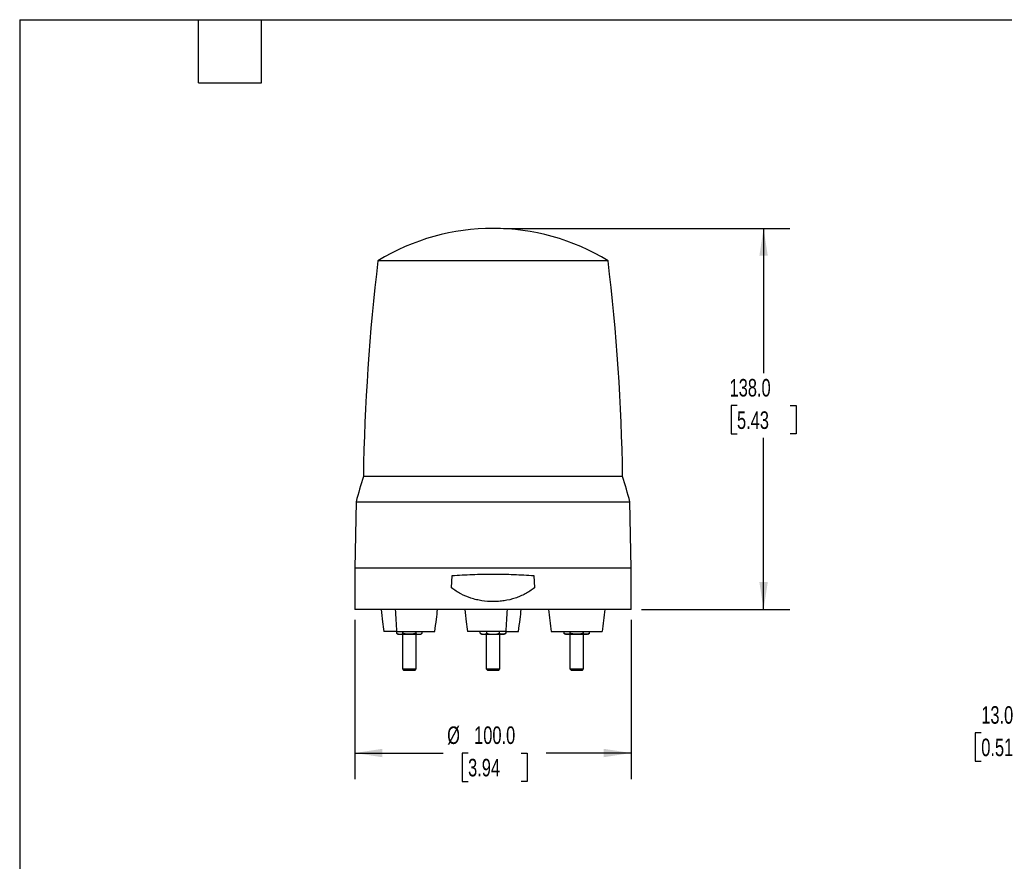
# Model space of a CAD drawing. Header units: millimetres. Extents: x 19 to 819, y 19 to 629.
# Tile 2 of 3: x 19 to 376, y 324 to 629. Entities that reach past the tile are written whole.
import ezdxf

# ---------------------------------------------------------------- set-up
doc = ezdxf.new("R2010")
doc.units = ezdxf.units.MM
doc.header["$LTSCALE"] = 3
doc.linetypes.add('SLD-Solid', pattern=[0])
doc.layers.add('DIMENSIONS', color=140, linetype='SLD-Solid', lineweight=25)
doc.layers.add('TEXT', color=140, linetype='SLD-Solid', lineweight=25)
doc.styles.add('SLDTEXTSTYLE0', font='TXT', dxfattribs={"width": 0.7})
doc.dimstyles.new('SLDDIMSTYLE0', dxfattribs={"dimtxt": 6.474023, "dimasz": 9.906, "dimexe": 0, "dimexo": 0.0625, "dimgap": 1.618506, "dimtad": 0, "dimtih": 1, "dimtoh": 1, "dimrnd": 1e-09, "dimzin": 4, "dimdsep": 46, "dimtxsty": 'SLDTEXTSTYLE0', "dimsah": 1, "dimcen": 0.09, "dimadec": 0, "dimazin": 1, "dimtfac": 1, "dimtofl": 0, "dimtmove": 0, "dimatfit": 3, "dimfxl": 0, "dimfrac": 2, "dimtolj": 1, "dimtzin": 12, "dimarcsym": 0})
doc.dimstyles.new('SLDDIMSTYLE1', dxfattribs={"dimtxt": 6.474023, "dimasz": 9.906, "dimexe": 0, "dimexo": 0.0625, "dimgap": 1.618506, "dimtad": 0, "dimtih": 1, "dimtoh": 1, "dimrnd": 1e-09, "dimzin": 4, "dimdsep": 46, "dimtxsty": 'SLDTEXTSTYLE0', "dimsah": 1, "dimcen": 0.09, "dimadec": 0, "dimazin": 1, "dimtfac": 1, "dimtmove": 0, "dimatfit": 0, "dimfxl": 0, "dimfrac": 2, "dimtolj": 1, "dimtzin": 12, "dimarcsym": 0})

# ---------------------------------------------------------------- blocks, each defined once
blk = doc.blocks.new('_D')
at = {"layer": 'DIMENSIONS'}
for p, q in [((140.49, 411.26), (140.49, 353.54)), ((240.49, 411.26), (240.49, 353.54)), ((140.49, 363.07), (172.44, 363.07)), ((181.47, 363.07), (179.3, 363.07)), ((179.3, 363.07), (179.3, 352.78)), ((200.71, 363.07), (202.88, 363.07)), ((202.88, 363.07), (202.88, 352.78)), ((240.49, 363.07), (209.74, 363.07)), ((179.3, 352.78), (181.47, 352.78)), ((202.88, 352.78), (200.71, 352.78))]:
    blk.add_line(p, q, dxfattribs=at)
for points in [[(140.49, 363.07), (150.4, 361.54), (150.4, 364.59)], [(240.49, 363.07), (230.58, 364.59), (230.58, 361.54)]]:
    blk.add_solid(points, dxfattribs=at)
at = {"layer": 'DIMENSIONS', "char_height": 6.35, "attachment_point": 1, "style": 'SLDTEXTSTYLE0'}
for s, insert in [('%%c', (173.89, 372.7)), ('100.0', (183.66, 372.7)), ('3.94', (181.47, 360.96))]:
    blk.add_mtext(s, dxfattribs=dict(at, insert=insert))
blk = doc.blocks.new('_D_1')
at = {"layer": 'DIMENSIONS'}
for p, q in [((194.3, 553.07), (298.02, 553.07)), ((288.49, 553.07), (288.49, 500.63)), ((278.87, 488.89), (276.7, 488.89)), ((276.7, 488.89), (276.7, 478.61)), ((298.11, 488.89), (300.28, 488.89)), ((300.28, 488.89), (300.28, 478.61)), ((276.7, 478.61), (278.87, 478.61)), ((300.28, 478.61), (298.11, 478.61)), ((288.49, 415.07), (288.49, 477.16)), ((244.3, 415.07), (298.02, 415.07))]:
    blk.add_line(p, q, dxfattribs=at)
for points in [[(288.49, 553.07), (286.97, 543.16), (290.01, 543.16)], [(288.49, 415.07), (290.01, 424.97), (286.97, 424.97)]]:
    blk.add_solid(points, dxfattribs=at)
at = {"layer": 'DIMENSIONS', "char_height": 6.35, "attachment_point": 1, "style": 'SLDTEXTSTYLE0'}
for s, insert in [('138.0', (276.18, 498.53)), ('5.43', (278.87, 486.79))]:
    blk.add_mtext(s, dxfattribs=dict(at, insert=insert))
blk = doc.blocks.new('_D_2')
at = {"layer": 'DIMENSIONS'}
for p, q in [((417.29, 406.07), (417.29, 425.12)), ((451.43, 406.07), (407.77, 406.07)), ((453.38, 393.07), (407.77, 393.07)), ((417.29, 370.4), (417.29, 393.07)), ((367.34, 370.4), (365.16, 370.4)), ((365.16, 370.4), (365.16, 360.11)), ((386.57, 370.4), (388.75, 370.4)), ((388.75, 370.4), (388.75, 360.11)), ((398.24, 370.4), (417.29, 370.4)), ((365.16, 360.11), (367.34, 360.11)), ((388.75, 360.11), (386.57, 360.11))]:
    blk.add_line(p, q, dxfattribs=at)
for points in [[(417.29, 406.07), (418.82, 415.97), (415.77, 415.97)], [(417.29, 393.07), (415.77, 383.16), (418.82, 383.16)]]:
    blk.add_solid(points, dxfattribs=at)
at = {"layer": 'DIMENSIONS', "char_height": 6.35, "attachment_point": 1, "style": 'SLDTEXTSTYLE0'}
for s, insert in [('13.0', (367.34, 380.03)), ('0.51', (367.34, 368.29))]:
    blk.add_mtext(s, dxfattribs=dict(at, insert=insert))

msp = doc.modelspace()

# ---------------------------------------------------------------- linework, layer by layer
for p, q in [((232.172825, 541.348462), (148.808915, 541.348462)), ((237.446497, 463.20702), (143.535242, 463.20702)), ((140.909791, 454.065121), (140.49087, 430.065121)), ((140.909791, 454.065121), (240.071948, 454.065121)), ((240.49087, 430.065121), (240.071948, 454.065121)), ((140.49087, 430.065121), (140.49087, 415.065121)), ((215.49087, 430.065121), (140.49087, 430.065121)), ((240.49087, 430.065121), (215.49087, 430.065121)), ((240.49087, 415.065121), (240.49087, 430.065121)), ((175.49087, 422.866624), (175.656048, 427.315685)), ((205.325691, 427.315685), (205.49087, 422.866624)), ((240.49087, 415.065121), (140.49087, 415.065121)), ((155.579973, 407.065121), (150.979966, 407.065121)), ((155.561179, 407.065121), (155.561179, 406.422386)), ((155.579973, 407.065121), (169.379996, 407.065121)), ((157.87058, 406.422386), (157.87058, 407.065121)), ((162.489382, 407.065121), (162.489382, 406.422386)), ((164.798783, 406.422386), (164.798783, 407.065121)), ((195.090878, 407.065121), (181.290855, 407.065121)), ((185.872068, 406.422386), (185.872068, 407.065121)), ((188.181469, 407.065121), (188.181469, 406.422386)), ((192.800271, 406.422386), (192.800271, 407.065121)), ((195.090878, 407.065121), (199.690885, 407.065121)), ((195.109672, 407.065121), (195.109672, 406.422386)), ((211.601744, 407.065121), (230.001774, 407.065121)), ((216.182957, 407.065121), (216.182957, 406.422386)), ((218.492358, 406.422386), (218.492358, 407.065121)), ((223.11116, 407.065121), (223.11116, 406.422386)), ((225.420561, 406.422386), (225.420561, 407.065121)), ((155.557466, 406.42453), (156.179981, 406.065121)), ((157.679981, 406.065121), (157.679981, 393.510121)), ((162.679981, 393.510121), (162.679981, 406.065121)), ((164.179981, 406.065121), (164.802496, 406.42453)), ((185.868355, 406.42453), (186.49087, 406.065121)), ((187.99087, 406.065121), (187.99087, 393.510121)), ((192.99087, 393.510121), (192.99087, 406.065121)), ((194.49087, 406.065121), (195.113385, 406.42453)), ((216.179244, 406.42453), (216.801759, 406.065121)), ((218.301759, 406.065121), (218.301759, 393.510121)), ((223.301759, 393.510121), (223.301759, 406.065121)), ((224.801759, 406.065121), (225.424274, 406.42453)), ((157.679981, 393.510121), (158.124981, 393.065121)), ((157.679981, 393.510121), (158.014917, 393.510121)), ((158.014917, 393.510121), (162.679981, 393.510121)), ((158.124981, 393.065121), (158.400299, 393.065121)), ((158.400299, 393.065121), (162.234981, 393.065121)), ((162.234981, 393.065121), (162.679981, 393.510121)), ((187.99087, 393.510121), (188.43587, 393.065121)), ((187.99087, 393.510121), (190.49087, 393.510121)), ((188.43587, 393.065121), (190.49087, 393.065121)), ((190.49087, 393.510121), (192.99087, 393.510121)), ((190.49087, 393.065121), (192.54587, 393.065121)), ((192.54587, 393.065121), (192.99087, 393.510121)), ((218.301759, 393.510121), (218.746759, 393.065121)), ((218.301759, 393.510121), (220.801759, 393.510121)), ((218.746759, 393.065121), (220.801759, 393.065121)), ((220.801759, 393.510121), (223.301759, 393.510121)), ((220.801759, 393.065121), (222.856759, 393.065121)), ((222.856759, 393.065121), (223.301759, 393.510121))]:
    msp.add_line(p, q)
for centre, radius, start, end in [((190.49087, 473.065121), 80, 58.599006, 121.400994), ((903.439924, 451.17064), 760, 173.185513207, 179.092549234), ((-522.458184, 451.17064), 760, 0.907450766, 6.814486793), ((334.397903, 403.445453), 200, 162.61398711, 165.33906803), ((46.583837, 403.445453), 200, 14.66093197, 17.38601289)]:
    msp.add_arc(centre, radius, start, end)
for points, knots in [([(175.656048, 427.315685), (178.061095, 427.494335), (180.510542, 427.632859), (185.49919, 427.819853), (188.009428, 427.867194), (193.057765, 427.866114), (195.554891, 427.817672), (200.48544, 427.631786), (202.920855, 427.494319), (205.325691, 427.315685)], [0, 0, 0, 0, 0.25, 0.25, 0.5, 0.5, 0.75, 0.75, 1, 1, 1, 1]), ([(205.49087, 422.866624), (204.441364, 422.04864), (203.330883, 421.335719), (201.576877, 420.410244), (200.977409, 420.125907), (199.7484, 419.60518), (199.116563, 419.368054), (197.190024, 418.735058), (195.882181, 418.421752), (193.886219, 418.105879), (193.215166, 418.026447), (191.861384, 417.9199), (191.175227, 417.89285), (189.127288, 417.892831), (187.779233, 417.998939), (185.782205, 418.313739), (185.120728, 418.444785), (183.806319, 418.760611), (183.150611, 418.946472), (181.230982, 419.576946), (180.006288, 420.094713), (178.249575, 421.019821), (177.677467, 421.353089), (176.560718, 422.071775), (176.015668, 422.457749), (175.49087, 422.866624)], [0, 0, 0, 0, 0.125, 0.125, 0.1875, 0.1875, 0.25, 0.25, 0.375, 0.375, 0.4375, 0.4375, 0.5, 0.5, 0.625, 0.625, 0.6875, 0.6875, 0.75, 0.75, 0.875, 0.875, 0.9375, 0.9375, 1, 1, 1, 1]), ([(149.979825, 415.065121), (150.130437, 413.567222), (150.399392, 410.892369), (150.802566, 408.234571), (150.979966, 407.065121)], [0, 0, 0, 0, 0.5599929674, 1, 1, 1, 1]), ([(169.379996, 407.065121), (169.602779, 408.554036), (170.000601, 411.212778), (170.264169, 413.888029), (170.380137, 415.065121)], [0, 0, 0, 0, 0.5600071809, 1, 1, 1, 1]), ([(180.290714, 415.065121), (180.441326, 413.567222), (180.710281, 410.892369), (181.113455, 408.234571), (181.290855, 407.065121)], [0, 0, 0, 0, 0.5599929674, 1, 1, 1, 1]), ([(199.690885, 407.065121), (199.913668, 408.554036), (200.31149, 411.212778), (200.575058, 413.888029), (200.691026, 415.065121)], [0, 0, 0, 0, 0.5600071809, 1, 1, 1, 1]), ([(155.561179, 406.422386), (155.749093, 406.313894), (155.939548, 406.223741), (156.325632, 406.098922), (156.5202, 406.065121), (156.715879, 406.065121)], [0, 0, 0, 0, 0.5, 0.5, 1, 1, 1, 1]), ([(156.209832, 406.065121), (156.200531, 406.065121), (156.157048, 406.065121), (156.323369, 406.065121), (156.58654, 406.065121), (156.715879, 406.065121)], [0, 0, 0, 0, 0.1215490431, 0.5682739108, 1, 1, 1, 1]), ([(156.715879, 406.065121), (156.912007, 406.065121), (157.106185, 406.098984), (157.491279, 406.223397), (157.682395, 406.313738), (157.87058, 406.422386)], [0, 0, 0, 0, 0.5, 0.5, 1, 1, 1, 1]), ([(156.715879, 406.065121), (156.882546, 406.065121), (157.09164, 406.065121), (157.58571, 406.065121), (157.87058, 406.065121), (158.489382, 406.065121), (158.82293, 406.065121), (159.501766, 406.065121), (159.846647, 406.065121), (160.179981, 406.065121)], [0, 0, 0, 0, 0.25, 0.25, 0.5, 0.5, 0.75, 0.75, 1, 1, 1, 1]), ([(160.179981, 406.065121), (159.787726, 406.065121), (159.399369, 406.098984), (158.62918, 406.223397), (158.24695, 406.313738), (157.87058, 406.422386)], [0, 0, 0, 0, 0.5, 0.5, 1, 1, 1, 1]), ([(162.489382, 406.422386), (162.113554, 406.313894), (161.732644, 406.223741), (160.960476, 406.098922), (160.57134, 406.065121), (160.179981, 406.065121)], [0, 0, 0, 0, 0.5, 0.5, 1, 1, 1, 1]), ([(160.179981, 406.065121), (160.513314, 406.065121), (160.858195, 406.065121), (161.537032, 406.065121), (161.87058, 406.065121), (162.489382, 406.065121), (162.774251, 406.065121), (163.268322, 406.065121), (163.477416, 406.065121), (163.644082, 406.065121)], [0, 0, 0, 0, 0.25, 0.25, 0.5, 0.5, 0.75, 0.75, 1, 1, 1, 1]), ([(162.489382, 406.422386), (162.677296, 406.313894), (162.867751, 406.223741), (163.253835, 406.098922), (163.448403, 406.065121), (163.644082, 406.065121)], [0, 0, 0, 0, 0.5, 0.5, 1, 1, 1, 1]), ([(163.644082, 406.065121), (163.84021, 406.065121), (164.034388, 406.098984), (164.419483, 406.223397), (164.610598, 406.313738), (164.798783, 406.422386)], [0, 0, 0, 0, 0.5, 0.5, 1, 1, 1, 1]), ([(163.644082, 406.065121), (163.816305, 406.065121), (164.128797, 406.065121), (164.143521, 406.065121), (164.15013, 406.065121)], [0, 0, 0, 0, 0.5511270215, 1, 1, 1, 1]), ([(185.872068, 406.422386), (186.059982, 406.313894), (186.250437, 406.223741), (186.636523, 406.098922), (186.831089, 406.065121), (187.026768, 406.065121)], [0, 0, 0, 0, 0.5, 0.5, 1, 1, 1, 1]), ([(186.520655, 406.065121), (186.511368, 406.065121), (186.467844, 406.065121), (186.634092, 406.065121), (186.897358, 406.065121), (187.026768, 406.065121)], [0, 0, 0, 0, 0.1212027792, 0.5680231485, 1, 1, 1, 1]), ([(187.026768, 406.065121), (187.222896, 406.065121), (187.417074, 406.098984), (187.802168, 406.223397), (187.993284, 406.313738), (188.181469, 406.422386)], [0, 0, 0, 0, 0.5, 0.5, 1, 1, 1, 1]), ([(187.026768, 406.065121), (187.193435, 406.065121), (187.402529, 406.065121), (187.8966, 406.065121), (188.181469, 406.065121), (188.800271, 406.065121), (189.133819, 406.065121), (189.812655, 406.065121), (190.157537, 406.065121), (190.49087, 406.065121)], [0, 0, 0, 0, 0.25, 0.25, 0.5, 0.5, 0.75, 0.75, 1, 1, 1, 1]), ([(188.181469, 406.422386), (188.557297, 406.313894), (188.938207, 406.223741), (189.710375, 406.098922), (190.099511, 406.065121), (190.49087, 406.065121)], [0, 0, 0, 0, 0.5, 0.5, 1, 1, 1, 1]), ([(190.49087, 406.065121), (190.883125, 406.065121), (191.271481, 406.098984), (192.04167, 406.223397), (192.423901, 406.313738), (192.800271, 406.422386)], [0, 0, 0, 0, 0.5, 0.5, 1, 1, 1, 1]), ([(190.49087, 406.065121), (190.824203, 406.065121), (191.169084, 406.065121), (191.847921, 406.065121), (192.181469, 406.065121), (192.800271, 406.065121), (193.08514, 406.065121), (193.579211, 406.065121), (193.788305, 406.065121), (193.954972, 406.065121)], [0, 0, 0, 0, 0.25, 0.25, 0.5, 0.5, 0.75, 0.75, 1, 1, 1, 1]), ([(193.954972, 406.065121), (193.758844, 406.065121), (193.564666, 406.098984), (193.179571, 406.223397), (192.988456, 406.313738), (192.800271, 406.422386)], [0, 0, 0, 0, 0.5, 0.5, 1, 1, 1, 1]), ([(195.109672, 406.422386), (194.921758, 406.313894), (194.731303, 406.223741), (194.345219, 406.098922), (194.150651, 406.065121), (193.954972, 406.065121)], [0, 0, 0, 0, 0.5, 0.5, 1, 1, 1, 1]), ([(193.954972, 406.065121), (194.127194, 406.065121), (194.439687, 406.065121), (194.45441, 406.065121), (194.461019, 406.065121)], [0, 0, 0, 0, 0.5511270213, 1, 1, 1, 1]), ([(217.337657, 406.065121), (217.14153, 406.065121), (216.947352, 406.098984), (216.562257, 406.223397), (216.371142, 406.313738), (216.182957, 406.422386)], [0, 0, 0, 0, 0.5, 0.5, 1, 1, 1, 1]), ([(216.83161, 406.065121), (216.82231, 406.065121), (216.778826, 406.065121), (216.945147, 406.065121), (217.208319, 406.065121), (217.337657, 406.065121)], [0, 0, 0, 0, 0.1215490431, 0.5682739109, 1, 1, 1, 1]), ([(218.492358, 406.422386), (218.304444, 406.313894), (218.113989, 406.223741), (217.727905, 406.098922), (217.533337, 406.065121), (217.337657, 406.065121)], [0, 0, 0, 0, 0.5, 0.5, 1, 1, 1, 1]), ([(217.337657, 406.065121), (217.504324, 406.065121), (217.713418, 406.065121), (218.207489, 406.065121), (218.492358, 406.065121), (219.11116, 406.065121), (219.444708, 406.065121), (220.123545, 406.065121), (220.468426, 406.065121), (220.801759, 406.065121)], [0, 0, 0, 0, 0.25, 0.25, 0.5, 0.5, 0.75, 0.75, 1, 1, 1, 1]), ([(220.801759, 406.065121), (220.409504, 406.065121), (220.021148, 406.098984), (219.250959, 406.223397), (218.868728, 406.313738), (218.492358, 406.422386)], [0, 0, 0, 0, 0.5, 0.5, 1, 1, 1, 1]), ([(223.11116, 406.422386), (222.735332, 406.313894), (222.354422, 406.223741), (221.58225, 406.098922), (221.193119, 406.065121), (220.801759, 406.065121)], [0, 0, 0, 0, 0.5, 0.5, 1, 1, 1, 1]), ([(220.801759, 406.065121), (221.134812, 406.065121), (221.479466, 406.065121), (222.158032, 406.065121), (222.491536, 406.065121), (223.110419, 406.065121), (223.395411, 406.065121), (223.889783, 406.065121), (224.099054, 406.065121), (224.265861, 406.065121)], [0, 0, 0, 0, 0.25, 0.25, 0.5, 0.5, 0.75, 0.75, 1, 1, 1, 1]), ([(224.265861, 406.065121), (224.069734, 406.065121), (223.875556, 406.098984), (223.49046, 406.223397), (223.299345, 406.313738), (223.11116, 406.422386)], [0, 0, 0, 0, 0.5, 0.5, 1, 1, 1, 1]), ([(225.420561, 406.422386), (225.232647, 406.313894), (225.042192, 406.223741), (224.656108, 406.098922), (224.46154, 406.065121), (224.265861, 406.065121)], [0, 0, 0, 0, 0.5, 0.5, 1, 1, 1, 1]), ([(224.265861, 406.065121), (224.438084, 406.065121), (224.750576, 406.065121), (224.765299, 406.065121), (224.771908, 406.065121)], [0, 0, 0, 0, 0.5511270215, 1, 1, 1, 1])]:
    msp.add_open_spline(points, degree=3, knots=knots)
for points in [[(155.079903, 415.065121), (155.202367, 412.389024), (155.368721, 409.719187), (155.579973, 407.065121)], [(195.590948, 415.065121), (195.468484, 412.389024), (195.302129, 409.719187), (195.090878, 407.065121)], [(210.601603, 415.065121), (210.846532, 412.389024), (211.17924, 409.719187), (211.601744, 407.065121)], [(231.001915, 415.065121), (230.756986, 412.389024), (230.424278, 409.719187), (230.001774, 407.065121)]]:
    msp.add_open_spline(points, degree=3)
at = {"layer": 'TEXT'}
for p, q in [((19.05, 628.65), (819.15, 628.65)), ((19.05, 628.65), (19.05, 19.05)), ((83.82, 605.79), (83.82, 628.65)), ((106.68, 605.79), (106.68, 628.65)), ((83.82, 605.79), (106.68, 605.79))]:
    msp.add_line(p, q, dxfattribs=at)

# ---------------------------------------------------------------- dimensions: what is measured, and where the dimension line sits
at = {"layer": 'DIMENSIONS'}
for base, p1, p2, dimstyle, picture, middle in [((288.49087, 415.065121), (190.49087, 553.065121), (240.49087, 415.065121), 'SLDDIMSTYLE0', '_D_1', (288.49087, 488.894965)), ((417.292423, 393.065121), (455.243264, 406.065121), (457.188264, 393.065121), 'SLDDIMSTYLE1', '_D_2', (417.292423, 370.397978))]:
    dim = msp.add_linear_dim(base=base, p1=p1, p2=p2, angle=90, dimstyle=dimstyle, dxfattribs=at)
    dim.commit()
    dim.dimension.update_dxf_attribs({"geometry": picture, "text_midpoint": middle, "dimtype": 160})
dim = msp.add_linear_dim(base=(140.49087, 363.065121), p1=(240.49087, 415.065121), p2=(140.49087, 415.065121), text='%%c<>', dimstyle='SLDDIMSTYLE0', dxfattribs=at)
dim.commit()
dim.dimension.update_dxf_attribs({"geometry": '_D', "text_midpoint": (191.088895, 363.065121), "dimtype": 160})

doc.saveas('drawing.dxf')
